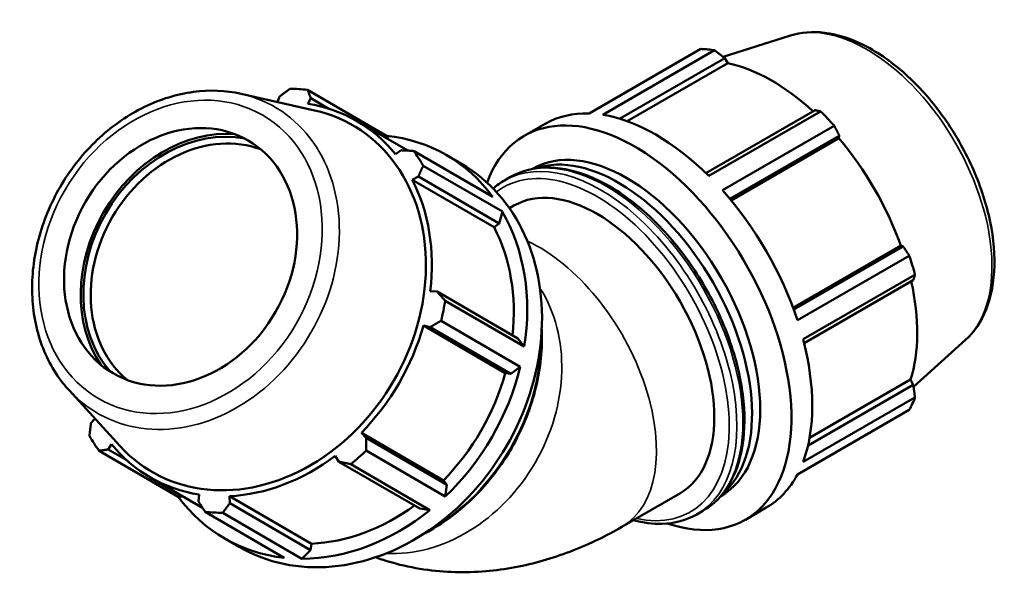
# Model space of a CAD drawing. Header units: millimetres. Extents: x -29 to 1291, y -260 to 1230.
# Tile 11 of 11: x 889 to 1291, y 650 to 879. Entities that reach past the tile are written whole.
import ezdxf

# ---------------------------------------------------------------- set-up
doc = ezdxf.new("R2010")
doc.units = ezdxf.units.MM
doc.layers.add('Visible (ISO)', color=7, linetype='Continuous', lineweight=50)
doc.layers.add('Visible Narrow (ISO)', color=7, linetype='Continuous', lineweight=35)

msp = doc.modelspace()

# ---------------------------------------------------------------- linework, layer by layer
at = {"layer": 'Visible (ISO)'}
for p, q in [((1203.49, 872.14), (1176.053, 863.411)), ((1121.214, 840.314), (1166.956, 866.655)), ((1172.542, 866.113), (1126.801, 839.772)), ((1133.681, 838.178), (1176.669, 862.933)), ((1176.669, 862.933), (1177.945, 860.886)), ((1136.749, 837.163), (1177.945, 860.886)), ((1038.507, 831.212), (1006.163, 849.982)), ((979.028, 848.336), (1009.099, 841.588)), ((994.761, 847.215), (993.976, 844.981)), ((1006.341, 844.249), (1007.552, 846.537)), ((1007.552, 846.537), (1014.952, 842.242)), ((1213.616, 841.657), (1168.978, 815.952)), ((1170.138, 814.816), (1215.879, 841.157)), ((1047.173, 825.137), (1026.347, 837.223)), ((1094.775, 831.189), (1103.307, 836.103)), ((1221.466, 835.264), (1175.724, 808.924)), ((1039.319, 829.694), (1038.507, 831.212)), ((1178.735, 805.438), (1223.509, 831.222)), ((1179.268, 804.797), (1223.322, 830.166)), ((1223.509, 831.222), (1223.322, 830.166)), ((1044.499, 825.26), (1042.133, 823.637)), ((1049.5, 825.026), (1081.844, 806.256)), ((1069.057, 819.761), (1063.023, 823.263)), ((1085.795, 800.205), (1053.45, 818.975)), ((1097.967, 817.634), (1098.108, 817.715)), ((1048.91, 813.256), (1051.494, 814.544)), ((1082.407, 793.817), (1048.91, 813.256)), ((1051.494, 814.544), (1084.497, 795.392)), ((1086.692, 812.958), (1089.12, 814.356)), ((1088.712, 801.59), (1090.556, 802.651)), ((1084.497, 795.392), (1085.795, 800.205)), ((1082.407, 793.817), (1084.497, 795.392)), ((1204.573, 760.958), (1248.631, 786.33)), ((1249.635, 785.971), (1204.858, 760.186)), ((1248.631, 786.33), (1249.635, 785.971)), ((1206.368, 755.847), (1252.11, 782.188)), ((1254.424, 774.396), (1208.682, 748.055)), ((1209.091, 746.466), (1253.733, 772.173)), ((1059.146, 767.503), (1056.323, 767.685)), ((1092.149, 748.35), (1059.146, 767.503)), ((1062.426, 763.797), (1094.77, 745.027)), ((1053.515, 753.66), (1056.249, 753.026)), ((1087.012, 734.221), (1053.515, 753.66)), ((1056.249, 753.026), (1089.252, 733.874)), ((1093.134, 736.852), (1060.79, 755.622)), ((1094.77, 745.027), (1092.149, 748.35)), ((1275.086, 747.812), (1253.857, 728.546)), ((1089.252, 733.874), (1093.134, 736.852)), ((1087.012, 734.221), (1089.252, 733.874)), ((1253.733, 729.456), (1210.721, 704.687)), ((1211.369, 707.836), (1252.6, 731.58)), ((1252.6, 731.58), (1253.733, 729.456)), ((908.732, 727.203), (929.509, 704.442)), ((1208.682, 697.95), (1254.424, 724.29)), ((1252.11, 719.164), (1206.368, 692.823)), ((919.294, 715.599), (917.697, 713.737)), ((1030.123, 707.776), (1028.207, 709.824)), ((1061.704, 690.385), (1028.207, 709.824)), ((924.693, 703.021), (926.071, 705.218)), ((1063.126, 688.623), (1030.123, 707.776)), ((921.009, 702.491), (953.353, 683.721)), ((932.338, 698.584), (924.693, 703.021)), ((1017.46, 700.372), (1019.03, 698.019)), ((1030.146, 702.546), (1062.49, 683.776)), ((1206.262, 692.625), (1221.466, 701.38)), ((1019.03, 698.019), (1052.033, 678.866)), ((1056.226, 678.266), (1023.881, 697.036)), ((963.27, 679.206), (941.857, 691.632)), ((1063.126, 688.623), (1061.704, 690.385)), ((1062.49, 683.776), (1063.126, 688.623)), ((961.863, 684.606), (961.64, 681.745)), ((1134.67, 671.406), (1158.3, 685.013)), ((953.353, 683.721), (955.372, 683.79)), ((1007.752, 664.51), (974.255, 683.949)), ((974.431, 681.067), (974.255, 683.949)), ((1007.434, 661.914), (974.431, 681.067)), ((1174.978, 683.902), (1175.119, 683.984)), ((996.69, 658.765), (964.346, 677.535)), ((971.569, 677.152), (1003.913, 658.382)), ((1052.033, 678.866), (1056.226, 678.266)), ((1165.275, 676.497), (1167.702, 677.896)), ((1185.099, 674.337), (1193.632, 679.251)), ((978.208, 663.213), (972.174, 666.714)), ((1007.434, 661.914), (1007.752, 664.51)), ((1003.913, 658.382), (1007.434, 661.914))]:
    msp.add_line(p, q, dxfattribs=at)
for centre, major_axis, ratio, start_param, end_param in [((1194.211, 784.018), (-45.162, 78.426), 0.5780931, 5.8451561, 5.9396837), ((1195.841, 784.956), (42.001, -72.936), 0.5780931, 2.0696433, 2.6635608), ((985.255, 763.758), (45.424, 78.274), 0.8159693, 0.3481647, 0.4426923), ((983.682, 764.671), (-41.087, -70.801), 0.8159693, 6.0316597, 9.6763035), ((984.102, 764.428), (42.245, 72.795), 0.8159693, 5.9804821, 6.5913473), ((1139.937, 752.763), (-45.162, 78.426), 0.5780931, 2.5661911, 6.7328515), ((1194.211, 784.018), (45.162, -78.426), 0.5780931, 1.9181653, 2.0126929), ((1148.469, 757.677), (-45.162, 78.426), 0.5780931, 5.9396837, 6.2831853), ((1148.469, 757.677), (45.162, -78.426), 0.5780931, 2.0126929, 2.7035635), ((964.099, 776.036), (29.339, 50.557), 0.8159693, 0.3684928, 2.7730998), ((964.099, 776.036), (28.71, 49.473), 0.8159693, 0.2804582, 2.8611345), ((965.199, 775.397), (-27.606, -47.57), 0.8159693, 3.2823569, 6.142421), ((1017.599, 744.988), (45.424, 78.274), 0.8159693, 5.9404794, 6.63135), ((1195.841, 784.956), (42.001, -72.936), 0.5780931, 1.2672974, 1.8781627), ((985.255, 763.758), (45.424, 78.274), 0.8159693, 5.8459518, 5.9404794), ((1136.614, 750.849), (-38.505, 66.866), 0.5780931, 3.1415927, 6.2831853), ((1133.29, 748.936), (-38.505, 66.866), 0.5780931, 3.2536324, 6.1711455), ((1023.632, 741.487), (-45.424, -78.274), 0.8159693, 0, 3.1415927), ((984.102, 764.428), (42.245, 72.795), 0.8159693, 5.1950839, 5.8059492), ((1124.428, 743.832), (-33.872, 58.819), 0.5780931, 3.1415927, 6.2831853), ((1148.469, 757.677), (45.162, -78.426), 0.5780931, 1.2272947, 1.9181653), ((1017.599, 744.988), (45.424, 78.274), 0.8159693, 5.1550813, 5.8459518), ((1017.599, 744.988), (42.245, 72.795), 0.8159693, 5.2120648, 5.8059492), ((1194.211, 784.018), (45.162, -78.426), 0.5780931, 1.1327672, 1.2272947), ((1195.841, 784.956), (42.001, -72.936), 0.5780931, 0.4818993, 1.0759774), ((985.255, 763.758), (45.424, 78.274), 0.8159693, 5.0605537, 5.1550813), ((984.102, 764.428), (42.245, 72.795), 0.8159693, 4.4096858, 5.020551), ((1148.469, 757.677), (45.162, -78.426), 0.5780931, 0.4418966, 1.1327672), ((1017.599, 744.988), (45.424, 78.274), 0.8159693, 4.3696831, 5.0605537), ((1017.599, 744.988), (42.245, 72.795), 0.8159693, 4.4096858, 5.020551), ((1194.211, 784.018), (45.162, -78.426), 0.5780931, 0.347369, 0.4418966), ((984.102, 764.428), (-42.245, -72.795), 0.8159693, 5.8047318, 5.8059492), ((985.255, 763.758), (-45.424, -78.274), 0.8159693, 5.8459518, 5.9404794), ((984.102, 764.428), (-42.245, -72.795), 0.8159693, 5.9804821, 6.5913473), ((984.102, 764.428), (42.245, 72.795), 0.8159693, 3.6242876, 4.2351528), ((985.255, 763.758), (45.424, 78.274), 0.8159693, 4.2751555, 4.3696831), ((1148.469, 757.677), (45.162, -78.426), 0.5780931, 0, 0.347369), ((1017.599, 744.988), (-45.424, -78.274), 0.8159693, 5.9404794, 6.63135), ((1017.599, 744.988), (42.245, 72.795), 0.8159693, 3.6242876, 4.2183987), ((985.255, 763.758), (-45.424, -78.274), 0.8159693, 0.3481647, 0.4426923), ((1017.599, 744.988), (45.424, 78.274), 0.8159693, 3.5842849, 4.2751555)]:
    msp.add_ellipse(centre, major_axis=major_axis, ratio=ratio, start_param=start_param, end_param=end_param, dxfattribs=at)
msp.add_ellipse((954.307, 781.718), major_axis=(-27.606, -47.57), ratio=0.8159693, dxfattribs=at)
for points, knots in [([(1203.49, 872.14), (1207.872, 873.534), (1212.633, 873.885), (1222.865, 872.633), (1228.369, 870.831), (1239.528, 865.163), (1245.181, 861.187), (1255.887, 851.552), (1260.936, 845.893), (1269.943, 833.499), (1273.904, 826.772), (1280.381, 812.884), (1282.896, 805.726), (1286.218, 791.618), (1287.017, 784.672), (1286.712, 771.646), (1285.605, 765.561), (1281.527, 755.355), (1278.711, 751.101), (1275.086, 747.812)], [5.6249709, 5.6249709, 5.6249709, 5.6249709, 5.9094322, 5.9094322, 6.2244301, 6.2244301, 6.5565106, 6.5565106, 6.8885853, 6.8885853, 7.2187842, 7.2187842, 7.5488799, 7.5488799, 7.8807131, 7.8807131, 8.213243, 8.213243, 8.5160634, 8.5160634, 8.5160634, 8.5160634]), ([(979.028, 848.336), (972.756, 849.743), (966.148, 849.996), (952.786, 848.218), (946.034, 846.138), (933.066, 839.835), (926.862, 835.576), (915.663, 825.313), (910.679, 819.299), (902.451, 806.13), (899.212, 798.975), (894.822, 784.248), (893.669, 776.676), (893.599, 761.897), (894.671, 754.687), (898.955, 741.423), (902.138, 735.354), (907.04, 729.126), (907.87, 728.147), (908.732, 727.203)], [1.8195925, 1.8195925, 1.8195925, 1.8195925, 2.1308497, 2.1308497, 2.4490647, 2.4490647, 2.7727722, 2.7727722, 3.0988785, 3.0988785, 3.4255911, 3.4255911, 3.7519571, 3.7519571, 4.0764818, 4.0764818, 4.3961921, 4.3961921, 4.458134, 4.458134, 4.458134, 4.458134]), ([(1089.12, 814.356), (1093.33, 816.781), (1098.177, 818.081), (1108.721, 818.357), (1114.441, 817.263), (1126.242, 812.753), (1132.331, 809.268), (1144.166, 800.276), (1149.909, 794.765), (1160.461, 782.301), (1165.271, 775.354), (1173.489, 760.716), (1176.899, 753.029), (1181.978, 737.666), (1183.647, 729.992), (1185.051, 715.402), (1184.783, 708.489), (1182.273, 696.148), (1180.038, 690.709), (1174.364, 682.796), (1171.265, 679.947), (1167.702, 677.896)], [5.4997209, 5.4997209, 5.4997209, 5.4997209, 5.803082, 5.803082, 6.1171561, 6.1171561, 6.4408804, 6.4408804, 6.7654935, 6.7654935, 7.0893177, 7.0893177, 7.41283, 7.41283, 7.7367321, 7.7367321, 8.0614128, 8.0614128, 8.3846182, 8.3846182, 8.6413135, 8.6413135, 8.6413135, 8.6413135]), ([(1053.195, 668.235), (1054.256, 668.78), (1055.31, 669.351), (1063.255, 673.893), (1069.75, 678.97), (1081.299, 690.88), (1086.349, 697.715), (1094.488, 712.45), (1097.575, 720.348), (1101.442, 736.31), (1102.251, 744.368), (1101.9, 752.162)], [5.6137515, 5.6137515, 5.6137515, 5.6137515, 5.662423, 5.662423, 5.9840989, 5.9840989, 6.3064218, 6.3064218, 6.6288716, 6.6288716, 6.9471603, 6.9471603, 6.9471603, 6.9471603]), ([(1165.275, 676.497), (1161.064, 674.073), (1156.217, 672.773), (1147.292, 672.539), (1143.372, 673.042), (1139.369, 674.112)], [2.3581282, 2.3581282, 2.3581282, 2.3581282, 2.66148936, 2.66148936, 2.88079994, 2.88079994, 2.88079994, 2.88079994]), ([(1134.67, 671.406), (1128.332, 667.755), (1121.678, 664.494), (1107.645, 658.983), (1100.262, 656.731), (1084.726, 653.621), (1076.564, 652.766), (1059.685, 652.99), (1050.962, 654.083), (1039.519, 657.106), (1036.726, 657.97), (1033.961, 658.96)], [1.57079633, 1.57079633, 1.57079633, 1.57079633, 1.72787596, 1.72787596, 1.88495559, 1.88495559, 2.04203522, 2.04203522, 2.19911486, 2.19911486, 2.25010779, 2.25010779, 2.25010779, 2.25010779])]:
    msp.add_open_spline(points, degree=3, knots=knots, dxfattribs=at)
for points, weights in [([(1176.669, 862.933), (1174.657, 864.496), (1172.542, 866.113)], [1.00125763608, 1.00103729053, 1]), ([(994.761, 847.215), (996.801, 848.762), (998.94, 850.365)], [2.60596988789, 2.57591504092, 2.54412828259]), ([(1006.163, 849.982), (1006.865, 848.228), (1007.552, 846.537)], [2.55455110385, 2.58646808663, 2.61664606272]), ([(1215.879, 841.157), (1214.734, 841.417), (1213.616, 841.657)], [1, 1.00103729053, 1.00125763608]), ([(1223.509, 831.222), (1222.518, 833.207), (1221.466, 835.264)], [1.00125763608, 1.00103729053, 1]), ([(1044.499, 825.26), (1046.942, 825.149), (1049.5, 825.026)], [2.61664606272, 2.58646808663, 2.55455110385]), ([(1053.45, 818.975), (1052.446, 816.718), (1051.494, 814.544)], [2.55455110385, 2.58646808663, 2.61664606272]), ([(1252.11, 782.188), (1250.856, 784.123), (1249.635, 785.971)], [1, 1.00103729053, 1.00125763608]), ([(1253.733, 772.173), (1254.08, 773.267), (1254.424, 774.396)], [1.00125763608, 1.00103729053, 1]), ([(1059.146, 767.503), (1060.746, 765.692), (1062.426, 763.797)], [2.61664606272, 2.58646808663, 2.55455110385]), ([(1060.79, 755.622), (1058.466, 754.302), (1056.249, 753.026)], [2.55455110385, 2.58646808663, 2.61664606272]), ([(1254.424, 724.29), (1254.08, 726.931), (1253.733, 729.456)], [1, 1.00103729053, 1.00125763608]), ([(917.059, 708.542), (917.378, 711.197), (917.697, 713.737)], [2.54412828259, 2.57591504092, 2.60596988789]), ([(1030.123, 707.776), (1030.128, 705.218), (1030.146, 702.546)], [2.61664606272, 2.58646808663, 2.55455110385]), ([(924.693, 703.021), (922.882, 702.765), (921.009, 702.491)], [2.60596988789, 2.57591504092, 2.54412828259]), ([(1221.466, 701.38), (1221.519, 701.479), (1221.572, 701.578)], [1, 1.00005229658, 1.00010251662]), ([(1023.881, 697.036), (1021.4, 697.541), (1019.03, 698.019)], [2.55455110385, 2.58646808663, 2.61664606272]), ([(964.346, 677.535), (962.959, 679.687), (961.64, 681.745)], [2.55455110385, 2.58646808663, 2.61664606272]), ([(974.431, 681.067), (973.023, 679.153), (971.569, 677.152)], [2.61664606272, 2.58646808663, 2.55455110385])]:
    msp.add_rational_spline(points, weights, degree=2, dxfattribs=at)
msp.add_open_spline([(1082.063, 809.62), (1083.498, 810.894), (1085.046, 812.011), (1086.692, 812.958)], degree=3, dxfattribs=at)
at = {"layer": 'Visible Narrow (ISO)'}
for centre, major_axis, ratio, start_param, end_param in [((1234.764, 807.37), (-36.081, 62.655), 0.5780931, 3.2668427, 6.1579352), ((956.58, 780.399), (-36.29, -62.534), 0.8159693, 6.0316597, 9.6763035), ((1125.983, 744.728), (39.291, -68.23), 0.5780931, 0, 3.1415927), ((1128.411, 746.126), (-39.291, 68.23), 0.5780931, 3.1415927, 6.2831853), ((1124.428, 743.832), (-38.193, 66.324), 0.5780931, 2.6612771, 6.3609601), ((1100.799, 730.225), (33.872, -58.819), 0.5780931, 0, 2.4580131), ((1051.307, 725.427), (34.068, 58.706), 0.8159693, 3.5359867, 5.8887913), ((1033.499, 735.761), (-39.519, -68.099), 0.8159693, 0.953787, 2.1878057)]:
    msp.add_ellipse(centre, major_axis=major_axis, ratio=ratio, start_param=start_param, end_param=end_param, dxfattribs=at)
msp.add_ellipse((954.307, 781.718), major_axis=(33.571, 57.849), ratio=0.8159693, dxfattribs=at)

doc.saveas('drawing.dxf')
